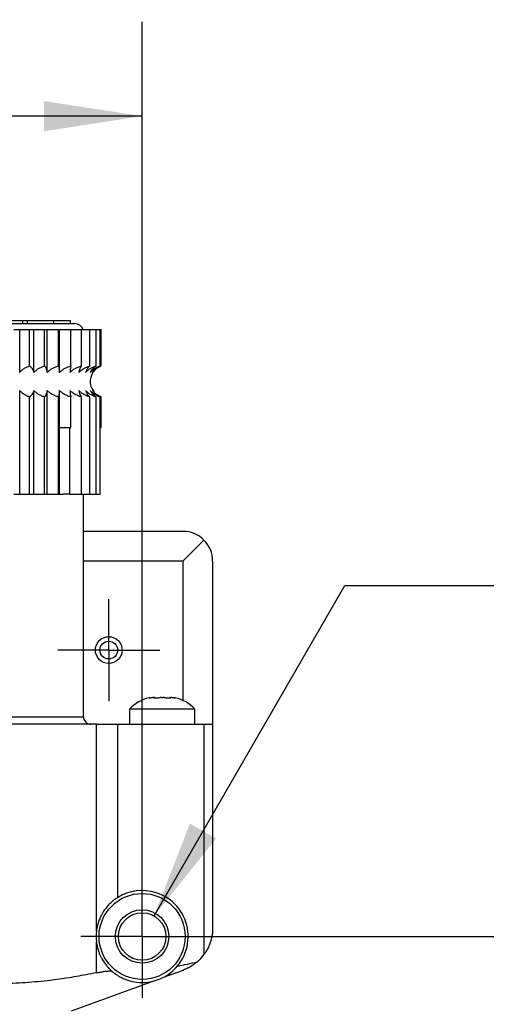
# Model space of a CAD drawing. Header units: millimetres. Extents: x 13 to 546, y 13 to 419.
# Tile 6 of 20: x 172 to 204, y 137 to 203. Entities that reach past the tile are written whole.
import ezdxf

# ---------------------------------------------------------------- set-up
doc = ezdxf.new("R2010")
doc.units = ezdxf.units.MM
doc.header["$LTSCALE"] = 2
doc.linetypes.add('SLD-Center', pattern=[19.05, 15.24, -1.27, 1.27, -1.27])
doc.linetypes.add('SLD-Solid', pattern=[0])
doc.layers.add('CENTER', color=40, linetype='SLD-Center')
doc.layers.add('DIMENSIONS', color=140, linetype='SLD-Solid', lineweight=25)
doc.styles.add('SLDTEXTSTYLE0', font='TXT', dxfattribs={"width": 0.7})
doc.dimstyles.new('SLDDIMSTYLE0', dxfattribs={"dimtxt": 4.316016, "dimasz": 6.604, "dimexe": 0, "dimexo": 0.0625, "dimgap": 1.079004, "dimtad": 0, "dimtih": 1, "dimtoh": 1, "dimdec": 1, "dimrnd": 1e-09, "dimzin": 12, "dimdsep": 46, "dimtxsty": 'SLDTEXTSTYLE0', "dimsah": 1, "dimcen": 0.09, "dimadec": 0, "dimazin": 3, "dimtfac": 1, "dimtdec": 1, "dimtmove": 0, "dimatfit": 0, "dimfxl": 0, "dimfrac": 2, "dimtolj": 1, "dimtzin": 12, "dimarcsym": 0})
doc.dimstyles.new('SLDDIMSTYLE1', dxfattribs={"dimtxt": 4.316016, "dimasz": 6.604, "dimexe": 0, "dimexo": 0.0625, "dimgap": 1.079004, "dimtad": 0, "dimtih": 1, "dimtoh": 1, "dimdec": 1, "dimrnd": 1e-09, "dimzin": 12, "dimdsep": 46, "dimtxsty": 'SLDTEXTSTYLE0', "dimsah": 1, "dimcen": 0, "dimadec": 0, "dimazin": 3, "dimtfac": 1, "dimtdec": 1, "dimtofl": 0, "dimtmove": 0, "dimatfit": 3, "dimfxl": 0, "dimfrac": 2, "dimtolj": 1, "dimtzin": 12, "dimarcsym": 0})
doc.dimstyles.new('SLDDIMSTYLE3', dxfattribs={"dimtxt": 4.316016, "dimasz": 6.604, "dimexe": 0, "dimexo": 0.0625, "dimgap": 1.079004, "dimtad": 0, "dimtih": 1, "dimtoh": 1, "dimdec": 1, "dimrnd": 1e-09, "dimzin": 12, "dimdsep": 46, "dimtxsty": 'SLDTEXTSTYLE0', "dimsah": 1, "dimcen": 0.09, "dimadec": 0, "dimazin": 3, "dimtfac": 1, "dimtdec": 1, "dimtofl": 0, "dimtmove": 0, "dimatfit": 3, "dimfxl": 0, "dimfrac": 2, "dimtolj": 1, "dimtzin": 12, "dimarcsym": 0})

# ---------------------------------------------------------------- blocks, each defined once
blk = doc.blocks.new('_D')
at = {"layer": 'DIMENSIONS'}
for p, q in [((223.396, 128.015), (223.396, 140.715)), ((191.744, 128.015), (229.746, 128.015)), ((216.984, 117.265), (215.534, 117.265)), ((215.534, 117.265), (215.534, 110.406)), ((229.809, 117.265), (231.258, 117.265)), ((231.258, 117.265), (231.258, 110.406)), ((215.534, 110.406), (216.984, 110.406)), ((231.258, 110.406), (229.809, 110.406)), ((182.104, 106.515), (229.746, 106.515)), ((223.396, 106.515), (223.396, 93.815))]:
    blk.add_line(p, q, dxfattribs=at)
for points in [[(223.396, 128.015), (224.412, 134.619), (222.38, 134.619)], [(223.396, 106.515), (222.38, 99.911), (224.412, 99.911)]]:
    blk.add_solid(points, dxfattribs=at)
at = {"layer": 'DIMENSIONS', "char_height": 4.2333, "attachment_point": 1, "style": 'SLDTEXTSTYLE0'}
for s, insert in [('21.5', (216.984, 123.689)), ('0.85', (216.984, 115.863))]:
    blk.add_mtext(s, dxfattribs=dict(at, insert=insert))
blk = doc.blocks.new('_D_1')
at = {"layer": 'DIMENSIONS'}
for p, q in [((247.396, 141.315), (247.396, 154.015)), ((182.954, 141.315), (253.746, 141.315)), ((240.984, 124.072), (239.534, 124.072)), ((239.534, 124.072), (239.534, 117.213)), ((253.809, 124.072), (255.258, 124.072)), ((255.258, 124.072), (255.258, 117.213)), ((239.534, 117.213), (240.984, 117.213)), ((255.258, 117.213), (253.809, 117.213)), ((182.104, 106.515), (253.746, 106.515)), ((247.396, 106.515), (247.396, 93.815))]:
    blk.add_line(p, q, dxfattribs=at)
for points in [[(247.396, 141.315), (248.412, 147.919), (246.38, 147.919)], [(247.396, 106.515), (246.38, 99.911), (248.412, 99.911)]]:
    blk.add_solid(points, dxfattribs=at)
at = {"layer": 'DIMENSIONS', "char_height": 4.2333, "attachment_point": 1, "style": 'SLDTEXTSTYLE0'}
for s, insert in [('34.8', (240.984, 130.496)), ('1.37', (240.984, 122.67))]:
    blk.add_mtext(s, dxfattribs=dict(at, insert=insert))
blk = doc.blocks.new('_D_2')
at = {"layer": 'DIMENSIONS'}
for p, q in [((181.214, 142.701), (194.064, 164.957)), ((194.064, 164.957), (206.764, 164.957)), ((209.662, 164.957), (208.213, 164.957)), ((208.213, 164.957), (208.213, 158.098)), ((222.488, 164.957), (223.937, 164.957)), ((223.937, 164.957), (223.937, 158.098)), ((208.213, 158.098), (209.662, 158.098)), ((223.937, 158.098), (222.488, 158.098))]:
    blk.add_line(p, q, dxfattribs=at)
blk.add_solid([(181.214, 142.701), (185.396, 147.912), (183.636, 148.928)], dxfattribs=at)
at = {"layer": 'DIMENSIONS', "char_height": 4.2333, "attachment_point": 1, "style": 'SLDTEXTSTYLE0'}
for s, insert in [('%%c', (208.199, 171.381)), ('3.2', (214.716, 171.381)), ('0.13', (209.662, 163.555))]:
    blk.add_mtext(s, dxfattribs=dict(at, insert=insert))
blk = doc.blocks.new('_D_5')
at = {"layer": 'DIMENSIONS'}
for p, q in [((160.914, 143.855), (160.914, 202.943)), ((180.414, 143.855), (180.414, 202.943)), ((133.76, 196.593), (132.31, 196.593)), ((132.31, 196.593), (132.31, 189.734)), ((146.585, 196.593), (148.035, 196.593)), ((148.035, 196.593), (148.035, 189.734)), ((160.914, 196.593), (152.434, 196.593)), ((180.414, 196.593), (160.914, 196.593)), ((132.31, 189.734), (133.76, 189.734)), ((148.035, 189.734), (146.585, 189.734))]:
    blk.add_line(p, q, dxfattribs=at)
for points in [[(160.914, 196.593), (167.518, 195.577), (167.518, 197.609)], [(180.414, 196.593), (173.81, 197.609), (173.81, 195.577)]]:
    blk.add_solid(points, dxfattribs=at)
at = {"layer": 'DIMENSIONS', "char_height": 4.2333, "attachment_point": 1, "style": 'SLDTEXTSTYLE0'}
for s, insert in [('19.5', (133.76, 203.017)), ('0.77', (133.76, 195.191))]:
    blk.add_mtext(s, dxfattribs=dict(at, insert=insert))
blk = doc.blocks.new('SW_CENTERMARKSYMBOL_0')
at = {"layer": 'CENTER', "color": 0}
for p, q in [((0, 2.54), (0, 4.14)), ((0, 0), (0, 2.54)), ((-2.54, 0), (-4.14, 0)), ((0, 0), (-2.54, 0)), ((0, 0), (0, -2.54)), ((0, 0), (2.54, 0)), ((2.54, 0), (4.14, 0)), ((0, -2.54), (0, -4.14))]:
    blk.add_line(p, q, dxfattribs=at)
blk = doc.blocks.new('SW_CENTERMARKSYMBOL_2')
at = {"layer": 'CENTER', "color": 0}
for p, q in [((0, 2.54), (0, 3.44)), ((0, 0), (0, 2.54)), ((-2.54, 0), (-3.44, 0)), ((0, 0), (-2.54, 0)), ((0, 0), (0, -2.54)), ((0, 0), (2.54, 0)), ((2.54, 0), (3.44, 0)), ((0, -2.54), (0, -3.44))]:
    blk.add_line(p, q, dxfattribs=at)

msp = doc.modelspace()

# ---------------------------------------------------------------- linework, layer by layer
for p, q in [((165.464, 182.615), (175.864, 182.615)), ((171.332, 182.815), (172.358, 182.815)), ((172.358, 182.815), (172.358, 182.615)), ((172.358, 182.815), (172.679, 182.815)), ((172.679, 182.815), (172.679, 182.615)), ((172.679, 182.815), (174.455, 182.815)), ((174.455, 182.615), (174.455, 182.815)), ((174.455, 182.815), (175.591, 182.815)), ((175.591, 182.615), (175.591, 182.815)), ((171.759, 182.215), (172.165, 182.215)), ((172.165, 179.317), (172.165, 182.215)), ((172.165, 182.215), (172.827, 182.215)), ((172.827, 179.758), (172.827, 182.215)), ((172.827, 182.215), (173.124, 182.215)), ((173.124, 179.317), (173.124, 182.215)), ((173.124, 182.215), (173.842, 182.215)), ((173.842, 179.758), (173.842, 182.215)), ((173.842, 182.215), (174.023, 182.215)), ((174.023, 179.317), (174.023, 182.215)), ((174.023, 182.215), (174.778, 182.215)), ((174.778, 179.758), (174.778, 182.215)), ((174.778, 182.215), (174.839, 182.215)), ((174.839, 179.317), (174.839, 182.215)), ((174.839, 182.215), (175.613, 182.215)), ((175.613, 179.758), (175.613, 182.215)), ((175.613, 182.215), (176.327, 182.215)), ((176.327, 179.758), (176.327, 182.215)), ((176.327, 182.215), (176.901, 182.215)), ((176.901, 179.758), (176.901, 182.215)), ((176.901, 182.215), (177.321, 182.215)), ((177.321, 179.758), (177.321, 182.215)), ((177.321, 182.215), (177.578, 182.215)), ((177.578, 179.758), (177.578, 182.215)), ((177.578, 182.215), (177.664, 182.215)), ((177.664, 179.758), (177.664, 182.215)), ((172.165, 171.115), (172.165, 178.113)), ((173.124, 171.115), (173.124, 178.113)), ((174.023, 171.115), (174.023, 178.113)), ((174.839, 175.615), (174.839, 178.113)), ((172.827, 171.115), (172.827, 177.672)), ((173.842, 171.115), (173.842, 177.672)), ((174.778, 171.115), (174.778, 177.672)), ((175.613, 175.615), (175.613, 177.672)), ((176.327, 171.115), (176.327, 177.672)), ((176.901, 171.115), (176.901, 177.672)), ((177.321, 171.115), (177.321, 177.672)), ((177.578, 171.115), (177.578, 177.672)), ((177.664, 175.615), (177.664, 177.672)), ((174.839, 171.115), (174.839, 175.615)), ((174.839, 175.615), (175.613, 175.615)), ((175.553, 171.115), (175.553, 175.615)), ((177.578, 175.615), (177.664, 175.615)), ((171.759, 171.115), (172.165, 171.115)), ((172.165, 171.115), (172.827, 171.115)), ((172.827, 171.115), (173.124, 171.115)), ((173.124, 171.115), (173.842, 171.115)), ((173.842, 171.115), (174.023, 171.115)), ((174.023, 171.115), (174.778, 171.115)), ((174.778, 171.115), (174.839, 171.115)), ((174.839, 171.115), (175.106, 171.115)), ((175.553, 171.115), (175.106, 171.115)), ((175.553, 171.115), (176.327, 171.115)), ((176.327, 171.115), (176.901, 171.115)), ((176.464, 156.115), (176.464, 171.115)), ((176.901, 171.115), (177.321, 171.115)), ((177.321, 171.115), (177.578, 171.115)), ((183.164, 168.615), (176.464, 168.615)), ((184.578, 168.029), (183.164, 166.615)), ((183.164, 166.615), (176.464, 166.615)), ((183.164, 166.615), (183.164, 157.219)), ((185.164, 166.615), (185.164, 155.615)), ((180.884, 157.391), (180.892, 157.391)), ((181.178, 157.43), (181.227, 157.43)), ((181.193, 157.395), (181.193, 157.404)), ((181.226, 157.391), (181.43, 157.391)), ((181.239, 157.391), (181.239, 157.424)), ((181.245, 157.391), (181.245, 157.432)), ((181.714, 157.43), (181.813, 157.43)), ((182.098, 157.391), (182.302, 157.391)), ((182.283, 157.432), (182.283, 157.391)), ((182.289, 157.391), (182.289, 157.424)), ((182.3, 157.43), (182.35, 157.43)), ((182.335, 157.395), (182.335, 157.404)), ((182.636, 157.391), (182.644, 157.391)), ((179.564, 156.635), (179.564, 155.615)), ((183.964, 156.635), (179.564, 156.635)), ((183.964, 155.615), (183.964, 156.635)), ((164.864, 156.115), (176.464, 156.115)), ((177.335, 155.615), (163.992, 155.615)), ((177.335, 141.68), (177.335, 155.615)), ((177.335, 155.615), (178.75, 155.615)), ((178.75, 155.615), (178.75, 143.931)), ((178.75, 155.615), (184.578, 155.615)), ((184.578, 155.615), (184.578, 140.093)), ((184.578, 155.615), (185.164, 155.615)), ((185.164, 155.615), (185.164, 141.874)), ((177.335, 138.871), (177.335, 140.95)), ((181.843, 138.564), (183.19, 139.054)), ((175.664, 136.315), (181.088, 138.289))]:
    msp.add_line(p, q)
for centre, radius in [((178.164, 160.615), 0.9), ((178.164, 160.615), 0.6), ((180.414, 141.315), 2.9), ((180.414, 141.315), 1.8), ((180.414, 141.315), 1.6)]:
    msp.add_circle(centre, radius)
for centre, radius, start, end in [((175.864, 182.015), 0.6, 19.47122, 90), ((178.014, 178.715), 1.1, 133.30846, 218.28787), ((183.164, 166.615), 2, 45, 90), ((183.164, 166.615), 2, 0, 45), ((181.408, 154.947), 2.5, 102.09586, 137.52295), ((182.12, 154.947), 2.5, 42.47705, 77.90414), ((176.964, 156.115), 0.5, 180, 270), ((180.414, 141.315), 3.1, 72.15448, 122.46899), ((180.414, 141.315), 3.1, 246.81177, 72.15448), ((180.414, 141.315), 3.1, 173.23663, 186.76337), ((182.164, 141.874), 3, 311.11682, 323.58495)]:
    msp.add_arc(centre, radius, start, end)
for points, knots in [([(172.165, 179.317), (172.186, 179.343), (172.229, 179.395), (172.299, 179.465), (172.375, 179.529), (172.455, 179.588), (172.541, 179.64), (172.632, 179.686), (172.727, 179.726), (172.793, 179.747), (172.827, 179.758)], [0, 0, 0, 0, 0.1192842, 0.2388064, 0.359296, 0.4814653, 0.6059975, 0.7335381, 0.8646879, 1, 1, 1, 1]), ([(172.827, 179.758), (172.844, 179.746), (172.878, 179.721), (172.926, 179.674), (172.972, 179.619), (173.015, 179.556), (173.054, 179.484), (173.091, 179.406), (173.113, 179.347), (173.124, 179.317)], [0, 0, 0, 0, 0.154293, 0.303249, 0.44771, 0.588596, 0.726902, 0.863675, 1, 1, 1, 1]), ([(173.124, 179.317), (173.147, 179.343), (173.194, 179.395), (173.27, 179.465), (173.352, 179.529), (173.439, 179.588), (173.532, 179.64), (173.63, 179.686), (173.734, 179.726), (173.805, 179.747), (173.842, 179.758)], [0, 0, 0, 0, 0.119284, 0.238806, 0.359296, 0.481465, 0.605998, 0.733538, 0.864688, 1, 1, 1, 1]), ([(173.842, 179.758), (173.852, 179.746), (173.873, 179.721), (173.902, 179.674), (173.93, 179.619), (173.956, 179.556), (173.98, 179.484), (174.003, 179.406), (174.016, 179.347), (174.023, 179.317)], [0, 0, 0, 0, 0.154293, 0.3032494, 0.44771, 0.5885965, 0.7269016, 0.8636746, 1, 1, 1, 1]), ([(174.023, 179.317), (174.047, 179.343), (174.096, 179.395), (174.177, 179.465), (174.263, 179.529), (174.355, 179.588), (174.452, 179.64), (174.555, 179.686), (174.664, 179.726), (174.74, 179.747), (174.778, 179.758)], [0, 0, 0, 0, 0.1192842, 0.2388064, 0.359296, 0.4814653, 0.6059975, 0.7335381, 0.8646879, 1, 1, 1, 1]), ([(174.778, 179.758), (174.782, 179.746), (174.789, 179.721), (174.799, 179.674), (174.808, 179.619), (174.817, 179.556), (174.825, 179.484), (174.832, 179.406), (174.837, 179.347), (174.839, 179.317)], [0, 0, 0, 0, 0.154293, 0.303249, 0.44771, 0.588596, 0.726902, 0.863675, 1, 1, 1, 1]), ([(174.839, 179.317), (174.864, 179.343), (174.914, 179.395), (174.997, 179.465), (175.085, 179.529), (175.179, 179.588), (175.279, 179.64), (175.385, 179.686), (175.497, 179.726), (175.574, 179.747), (175.613, 179.758)], [0, 0, 0, 0, 0.119284, 0.238806, 0.359296, 0.481465, 0.605998, 0.733538, 0.864688, 1, 1, 1, 1]), ([(175.613, 179.758), (175.61, 179.746), (175.603, 179.721), (175.593, 179.674), (175.584, 179.619), (175.575, 179.556), (175.567, 179.484), (175.559, 179.406), (175.555, 179.347), (175.553, 179.317)], [0, 0, 0, 0, 0.154293, 0.303249, 0.44771, 0.588596, 0.726902, 0.863675, 1, 1, 1, 1]), ([(175.553, 179.317), (175.578, 179.343), (175.628, 179.395), (175.71, 179.465), (175.798, 179.529), (175.892, 179.588), (175.992, 179.64), (176.098, 179.686), (176.21, 179.726), (176.288, 179.747), (176.327, 179.758)], [0, 0, 0, 0, 0.1192842, 0.2388064, 0.359296, 0.4814653, 0.6059975, 0.7335381, 0.8646879, 1, 1, 1, 1]), ([(176.327, 179.758), (176.316, 179.746), (176.296, 179.721), (176.266, 179.674), (176.238, 179.619), (176.212, 179.556), (176.188, 179.484), (176.166, 179.406), (176.152, 179.347), (176.146, 179.317)], [0, 0, 0, 0, 0.154293, 0.303249, 0.44771, 0.588596, 0.726902, 0.863675, 1, 1, 1, 1]), ([(176.146, 179.317), (176.17, 179.343), (176.219, 179.395), (176.299, 179.465), (176.385, 179.529), (176.477, 179.588), (176.575, 179.64), (176.678, 179.686), (176.787, 179.726), (176.862, 179.747), (176.901, 179.758)], [0, 0, 0, 0, 0.119284, 0.238806, 0.359296, 0.481465, 0.605998, 0.733538, 0.864688, 1, 1, 1, 1]), ([(176.901, 179.758), (176.884, 179.746), (176.85, 179.721), (176.801, 179.674), (176.756, 179.619), (176.713, 179.556), (176.673, 179.484), (176.637, 179.406), (176.615, 179.347), (176.604, 179.317)], [0, 0, 0, 0, 0.154293, 0.303249, 0.44771, 0.588596, 0.726902, 0.863675, 1, 1, 1, 1]), ([(176.604, 179.317), (176.627, 179.343), (176.673, 179.395), (176.75, 179.465), (176.831, 179.529), (176.919, 179.588), (177.011, 179.64), (177.109, 179.686), (177.213, 179.726), (177.285, 179.747), (177.321, 179.758)], [0, 0, 0, 0, 0.119284, 0.238806, 0.359296, 0.481465, 0.605998, 0.733538, 0.864688, 1, 1, 1, 1]), ([(177.321, 179.758), (177.298, 179.746), (177.252, 179.721), (177.185, 179.674), (177.123, 179.619), (177.065, 179.556), (177.011, 179.484), (176.96, 179.406), (176.93, 179.347), (176.915, 179.317)], [0, 0, 0, 0, 0.154293, 0.303249, 0.44771, 0.588596, 0.726902, 0.863675, 1, 1, 1, 1]), ([(176.915, 179.317), (176.937, 179.343), (176.979, 179.395), (177.05, 179.465), (177.125, 179.529), (177.206, 179.588), (177.292, 179.64), (177.382, 179.686), (177.478, 179.726), (177.544, 179.747), (177.578, 179.758)], [0, 0, 0, 0, 0.119284, 0.238806, 0.359296, 0.481465, 0.605998, 0.733538, 0.864688, 1, 1, 1, 1]), ([(177.578, 179.758), (177.548, 179.746), (177.491, 179.721), (177.409, 179.674), (177.331, 179.619), (177.259, 179.556), (177.192, 179.484), (177.129, 179.406), (177.092, 179.347), (177.073, 179.317)], [0, 0, 0, 0, 0.154293, 0.303249, 0.44771, 0.588596, 0.726902, 0.863675, 1, 1, 1, 1]), ([(177.073, 179.317), (177.092, 179.343), (177.13, 179.395), (177.193, 179.465), (177.261, 179.529), (177.332, 179.588), (177.409, 179.64), (177.49, 179.686), (177.575, 179.726), (177.634, 179.747), (177.664, 179.758)], [0, 0, 0, 0, 0.119284, 0.238806, 0.359296, 0.481465, 0.605998, 0.733538, 0.864688, 1, 1, 1, 1]), ([(172.827, 177.672), (172.789, 177.685), (172.713, 177.709), (172.605, 177.757), (172.504, 177.812), (172.409, 177.875), (172.32, 177.946), (172.238, 178.025), (172.189, 178.084), (172.165, 178.113)], [0, 0, 0, 0, 0.154293, 0.303249, 0.44771, 0.588596, 0.726902, 0.863675, 1, 1, 1, 1]), ([(173.124, 178.113), (173.114, 178.088), (173.095, 178.036), (173.064, 177.965), (173.03, 177.901), (172.994, 177.843), (172.955, 177.791), (172.915, 177.745), (172.872, 177.704), (172.842, 177.683), (172.827, 177.672)], [0, 0, 0, 0, 0.1192842, 0.2388064, 0.359296, 0.4814653, 0.6059975, 0.7335381, 0.8646879, 1, 1, 1, 1]), ([(173.842, 177.672), (173.8, 177.685), (173.719, 177.709), (173.602, 177.757), (173.491, 177.812), (173.388, 177.875), (173.293, 177.946), (173.204, 178.025), (173.151, 178.084), (173.124, 178.113)], [0, 0, 0, 0, 0.154293, 0.303249, 0.44771, 0.588596, 0.726902, 0.863675, 1, 1, 1, 1]), ([(174.023, 178.113), (174.017, 178.088), (174.005, 178.036), (173.986, 177.965), (173.965, 177.901), (173.943, 177.843), (173.92, 177.791), (173.895, 177.745), (173.869, 177.704), (173.851, 177.683), (173.842, 177.672)], [0, 0, 0, 0, 0.119284, 0.238806, 0.359296, 0.481465, 0.605998, 0.733538, 0.864688, 1, 1, 1, 1]), ([(174.778, 177.672), (174.735, 177.685), (174.649, 177.709), (174.525, 177.757), (174.41, 177.812), (174.301, 177.875), (174.201, 177.946), (174.107, 178.025), (174.051, 178.084), (174.023, 178.113)], [0, 0, 0, 0, 0.154293, 0.303249, 0.44771, 0.588596, 0.726902, 0.863675, 1, 1, 1, 1]), ([(174.839, 178.113), (174.837, 178.088), (174.833, 178.036), (174.827, 177.965), (174.82, 177.901), (174.812, 177.843), (174.805, 177.791), (174.796, 177.745), (174.787, 177.704), (174.781, 177.683), (174.778, 177.672)], [0, 0, 0, 0, 0.119284, 0.238806, 0.359296, 0.481465, 0.605998, 0.733538, 0.864688, 1, 1, 1, 1]), ([(175.613, 177.672), (175.569, 177.685), (175.481, 177.709), (175.354, 177.757), (175.236, 177.812), (175.124, 177.875), (175.021, 177.946), (174.925, 178.025), (174.868, 178.084), (174.839, 178.113)], [0, 0, 0, 0, 0.154293, 0.303249, 0.44771, 0.588596, 0.726902, 0.863675, 1, 1, 1, 1]), ([(176.327, 177.672), (176.282, 177.685), (176.194, 177.709), (176.068, 177.757), (175.949, 177.812), (175.838, 177.875), (175.735, 177.946), (175.639, 178.025), (175.581, 178.084), (175.553, 178.113)], [0, 0, 0, 0, 0.154293, 0.303249, 0.44771, 0.588596, 0.726902, 0.863675, 1, 1, 1, 1]), ([(175.553, 178.113), (175.555, 178.088), (175.558, 178.036), (175.565, 177.965), (175.572, 177.901), (175.579, 177.843), (175.587, 177.791), (175.596, 177.745), (175.604, 177.704), (175.61, 177.683), (175.613, 177.672)], [0, 0, 0, 0, 0.119284, 0.238806, 0.359296, 0.481465, 0.605998, 0.733538, 0.864688, 1, 1, 1, 1]), ([(176.901, 177.672), (176.857, 177.685), (176.771, 177.709), (176.648, 177.757), (176.532, 177.812), (176.424, 177.875), (176.323, 177.946), (176.229, 178.025), (176.173, 178.084), (176.146, 178.113)], [0, 0, 0, 0, 0.154293, 0.303249, 0.44771, 0.588596, 0.726902, 0.863675, 1, 1, 1, 1]), ([(176.146, 178.113), (176.151, 178.088), (176.163, 178.036), (176.182, 177.965), (176.203, 177.901), (176.225, 177.843), (176.249, 177.791), (176.273, 177.745), (176.3, 177.704), (176.318, 177.683), (176.327, 177.672)], [0, 0, 0, 0, 0.119284, 0.238806, 0.359296, 0.481465, 0.605998, 0.733538, 0.864688, 1, 1, 1, 1]), ([(177.321, 177.672), (177.28, 177.685), (177.198, 177.709), (177.081, 177.757), (176.971, 177.812), (176.868, 177.875), (176.772, 177.946), (176.683, 178.025), (176.63, 178.084), (176.604, 178.113)], [0, 0, 0, 0, 0.154293, 0.3032494, 0.44771, 0.5885965, 0.7269016, 0.8636746, 1, 1, 1, 1]), ([(176.604, 178.113), (176.613, 178.088), (176.632, 178.036), (176.664, 177.965), (176.698, 177.901), (176.734, 177.843), (176.772, 177.791), (176.813, 177.745), (176.856, 177.704), (176.886, 177.683), (176.901, 177.672)], [0, 0, 0, 0, 0.1192842, 0.2388064, 0.359296, 0.4814653, 0.6059975, 0.7335381, 0.8646879, 1, 1, 1, 1]), ([(177.578, 177.672), (177.539, 177.685), (177.464, 177.709), (177.356, 177.757), (177.254, 177.812), (177.159, 177.875), (177.071, 177.946), (176.989, 178.025), (176.94, 178.084), (176.915, 178.113)], [0, 0, 0, 0, 0.154293, 0.303249, 0.44771, 0.588596, 0.726902, 0.863675, 1, 1, 1, 1]), ([(176.915, 178.113), (176.928, 178.088), (176.955, 178.036), (176.998, 177.965), (177.044, 177.901), (177.093, 177.843), (177.146, 177.791), (177.201, 177.745), (177.26, 177.704), (177.301, 177.683), (177.321, 177.672)], [0, 0, 0, 0, 0.119284, 0.238806, 0.359296, 0.481465, 0.605998, 0.733538, 0.864688, 1, 1, 1, 1]), ([(177.664, 177.672), (177.63, 177.685), (177.562, 177.709), (177.466, 177.757), (177.375, 177.812), (177.291, 177.875), (177.212, 177.946), (177.139, 178.025), (177.095, 178.084), (177.073, 178.113)], [0, 0, 0, 0, 0.154293, 0.303249, 0.44771, 0.588596, 0.726902, 0.863675, 1, 1, 1, 1]), ([(177.073, 178.113), (177.089, 178.088), (177.122, 178.036), (177.176, 177.965), (177.233, 177.901), (177.295, 177.843), (177.36, 177.791), (177.429, 177.745), (177.502, 177.704), (177.552, 177.683), (177.578, 177.672)], [0, 0, 0, 0, 0.119284, 0.238806, 0.359296, 0.481465, 0.605998, 0.733538, 0.864688, 1, 1, 1, 1]), ([(180.892, 157.391), (180.894, 157.392), (180.898, 157.392), (180.914, 157.395), (180.939, 157.399), (180.962, 157.402), (180.973, 157.404)], [0, 0, 0, 0, 0.212488, 0.449717, 0.71212, 1, 1, 1, 1]), ([(180.933, 157.398), (180.926, 157.397), (180.912, 157.394), (180.898, 157.392), (180.894, 157.392), (180.892, 157.391)], [0, 0, 0, 0, 0.299374, 0.668959, 1, 1, 1, 1]), ([(181.178, 157.43), (181.174, 157.43), (181.166, 157.429), (181.148, 157.428), (181.128, 157.426), (181.113, 157.425), (181.105, 157.424)], [0, 0, 0, 0, 0.248427, 0.499893, 0.749143, 1, 1, 1, 1]), ([(181.193, 157.404), (181.19, 157.403), (181.185, 157.4), (181.188, 157.396), (181.196, 157.393), (181.209, 157.392), (181.22, 157.392), (181.226, 157.391)], [0, 0, 0, 0, 0.232444, 0.448494, 0.648296, 0.832046, 1, 1, 1, 1]), ([(181.239, 157.424), (181.241, 157.425), (181.245, 157.426), (181.244, 157.428), (181.239, 157.429), (181.231, 157.43), (181.227, 157.43)], [0, 0, 0, 0, 0.250824, 0.500091, 0.751538, 1, 1, 1, 1]), ([(181.43, 157.391), (181.436, 157.392), (181.448, 157.392), (181.474, 157.393), (181.511, 157.397), (181.532, 157.402), (181.544, 157.404)], [0, 0, 0, 0, 0.151313, 0.308215, 0.624391, 1, 1, 1, 1]), ([(181.714, 157.43), (181.706, 157.43), (181.691, 157.429), (181.668, 157.428), (181.647, 157.426), (181.636, 157.425), (181.63, 157.424)], [0, 0, 0, 0, 0.2484324, 0.4999065, 0.7491517, 1, 1, 1, 1]), ([(181.897, 157.424), (181.892, 157.425), (181.881, 157.426), (181.86, 157.428), (181.837, 157.429), (181.821, 157.43), (181.813, 157.43)], [0, 0, 0, 0, 0.250815, 0.500075, 0.751531, 1, 1, 1, 1]), ([(181.983, 157.404), (181.989, 157.403), (181.999, 157.401), (182.017, 157.398), (182.037, 157.395), (182.058, 157.393), (182.079, 157.392), (182.092, 157.392), (182.098, 157.391)], [0, 0, 0, 0, 0.184365, 0.35121, 0.500578, 0.693075, 0.84932, 1, 1, 1, 1]), ([(182.3, 157.43), (182.296, 157.43), (182.288, 157.429), (182.283, 157.428), (182.282, 157.426), (182.287, 157.425), (182.289, 157.424)], [0, 0, 0, 0, 0.248424, 0.499891, 0.749144, 1, 1, 1, 1]), ([(182.302, 157.391), (182.308, 157.392), (182.323, 157.392), (182.337, 157.395), (182.343, 157.399), (182.338, 157.402), (182.335, 157.404)], [0, 0, 0, 0, 0.212488, 0.449717, 0.71212, 1, 1, 1, 1]), ([(182.423, 157.424), (182.415, 157.425), (182.399, 157.426), (182.379, 157.428), (182.361, 157.429), (182.354, 157.43), (182.35, 157.43)], [0, 0, 0, 0, 0.250825, 0.5000894, 0.7515356, 1, 1, 1, 1]), ([(182.636, 157.391), (182.634, 157.392), (182.63, 157.392), (182.613, 157.395), (182.588, 157.399), (182.566, 157.402), (182.554, 157.404)], [0, 0, 0, 0, 0.212488, 0.449717, 0.71212, 1, 1, 1, 1]), ([(182.554, 157.404), (182.564, 157.403), (182.582, 157.4), (182.604, 157.396), (182.621, 157.393), (182.632, 157.392), (182.634, 157.392), (182.636, 157.391)], [0, 0, 0, 0, 0.232444, 0.448494, 0.648296, 0.832046, 1, 1, 1, 1]), ([(178.75, 143.931), (178.722, 143.913), (178.666, 143.877), (178.579, 143.815), (178.488, 143.746), (178.395, 143.669), (178.299, 143.583), (178.202, 143.489), (178.104, 143.385), (178.007, 143.271), (177.911, 143.147), (177.815, 143.008), (177.712, 142.84), (177.602, 142.629), (177.492, 142.364), (177.391, 142.044), (177.355, 141.807), (177.335, 141.68)], [0, 0, 0, 0, 0.044127, 0.089086, 0.135082, 0.182304, 0.23093, 0.281121, 0.333022, 0.386768, 0.442476, 0.500255, 0.566596, 0.649664, 0.749557, 0.866326, 1, 1, 1, 1]), ([(185.164, 141.874), (185.163, 141.815), (185.161, 141.703), (185.147, 141.543), (185.127, 141.398), (185.103, 141.268), (185.077, 141.153), (185.05, 141.053), (185.006, 140.908), (184.938, 140.721), (184.831, 140.494), (184.713, 140.285), (184.622, 140.155), (184.578, 140.093)], [0, 0, 0, 0, 0.095065, 0.182207, 0.261426, 0.332723, 0.396098, 0.451553, 0.49909, 0.63643, 0.765629, 0.886781, 1, 1, 1, 1]), ([(177.335, 140.95), (177.343, 140.894), (177.357, 140.786), (177.389, 140.63), (177.425, 140.487), (177.465, 140.355), (177.507, 140.236), (177.549, 140.129), (177.59, 140.034), (177.63, 139.949), (177.705, 139.802), (177.824, 139.603), (177.996, 139.368), (178.171, 139.17), (178.289, 139.059), (178.345, 139.006)], [0, 0, 0, 0, 0.0746932, 0.1445947, 0.2097057, 0.2700283, 0.3255646, 0.376318, 0.4222924, 0.4634936, 0.4999295, 0.6409125, 0.7707369, 0.8901237, 1, 1, 1, 1]), ([(184.137, 139.613), (184.096, 139.579), (184.016, 139.512), (183.889, 139.418), (183.757, 139.33), (183.621, 139.25), (183.481, 139.177), (183.338, 139.111), (183.239, 139.073), (183.19, 139.054)], [0, 0, 0, 0, 0.147874, 0.294073, 0.4386, 0.581455, 0.722639, 0.862153, 1, 1, 1, 1]), ([(177.335, 138.871), (177.108, 138.826), (176.657, 138.737), (175.986, 138.617), (175.327, 138.509), (174.676, 138.415), (173.682, 138.29), (172.346, 138.169), (170.663, 138.118), (168.979, 138.169), (167.497, 138.303), (166.209, 138.475), (165.108, 138.653), (164.368, 138.797), (163.992, 138.871)], [0, 0, 0, 0, 0.051784, 0.102408, 0.152044, 0.200889, 0.249167, 0.375471, 0.500003, 0.624642, 0.751179, 0.831884, 0.914523, 1, 1, 1, 1]), ([(177.335, 138.871), (177.38, 138.88), (177.47, 138.897), (177.604, 138.921), (177.735, 138.942), (177.865, 138.96), (177.991, 138.975), (178.113, 138.988), (178.232, 138.999), (178.307, 139.004), (178.345, 139.006)], [0, 0, 0, 0, 0.128852, 0.25652, 0.383044, 0.508465, 0.632827, 0.756174, 0.878549, 1, 1, 1, 1]), ([(178.345, 139.006), (178.383, 138.973), (178.463, 138.904), (178.596, 138.802), (178.763, 138.688), (178.962, 138.571), (179.116, 138.501), (179.193, 138.466)], [0, 0, 0, 0, 0.1497555, 0.3162622, 0.4995202, 0.7499164, 1, 1, 1, 1])]:
    msp.add_open_spline(points, degree=3, knots=knots)
for points in [[(180.973, 157.404), (181.017, 157.412), (181.061, 157.418), (181.105, 157.424)], [(181.239, 157.424), (181.223, 157.418), (181.208, 157.412), (181.193, 157.404)], [(181.544, 157.404), (181.573, 157.412), (181.601, 157.418), (181.63, 157.424)], [(181.897, 157.424), (181.926, 157.418), (181.955, 157.412), (181.983, 157.404)], [(182.335, 157.404), (182.319, 157.412), (182.304, 157.418), (182.289, 157.424)], [(182.423, 157.424), (182.467, 157.418), (182.51, 157.412), (182.554, 157.404)], [(182.789, 139.323), (183.239, 139.406), (183.688, 139.504), (184.137, 139.613)]]:
    msp.add_open_spline(points, degree=3)

# ---------------------------------------------------------------- block references
at = {"layer": 'CENTER'}
for name, p in [('SW_CENTERMARKSYMBOL_2', (178.164, 160.615)), ('SW_CENTERMARKSYMBOL_0', (180.414, 141.315))]:
    msp.add_blockref(name, p, dxfattribs=at)

# ---------------------------------------------------------------- dimensions: what is measured, and where the dimension line sits
at = {"layer": 'DIMENSIONS'}
dim = msp.add_linear_dim(base=(160.914, 196.593), p1=(180.414, 141.315), p2=(160.914, 141.315), dimstyle='SLDDIMSTYLE3', dxfattribs=at)
dim.commit()
dim.dimension.update_dxf_attribs({"geometry": '_D_5', "text_midpoint": (140.173, 196.593), "dimtype": 160})
dim = msp.add_diameter_dim_2p(p1=(179.614, 139.93), p2=(181.214, 142.701), dimstyle='SLDDIMSTYLE1', dxfattribs=at)
dim.commit()
dim.dimension.update_dxf_attribs({"geometry": '_D_2', "text_midpoint": (216.075, 164.957), "dimtype": 163})
for base, p2, picture, middle in [((247.396, 141.315), (180.414, 141.315), '_D_1', (247.396, 124.072)), ((223.396, 128.015), (189.204, 128.015), '_D', (223.396, 117.265))]:
    dim = msp.add_linear_dim(base=base, p1=(179.564, 106.515), p2=p2, angle=90, dimstyle='SLDDIMSTYLE0', dxfattribs=at)
    dim.commit()
    dim.dimension.update_dxf_attribs({"geometry": picture, "text_midpoint": middle, "dimtype": 160})

doc.saveas('drawing.dxf')
